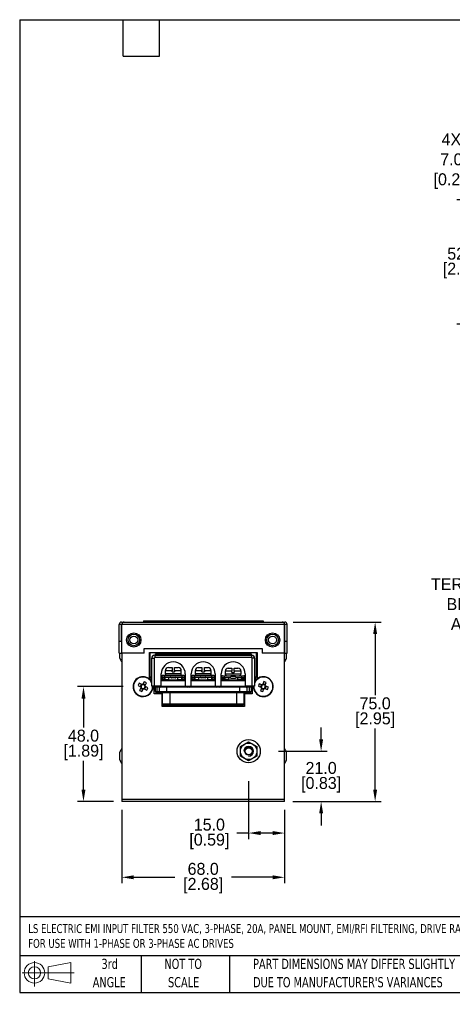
# Model space of a CAD drawing. Header units: millimetres. Extents: x 13 to 546, y 8 to 419.
# Tile 1 of 8: x 13 to 194, y 8 to 419. Entities that reach past the tile are written whole.
import ezdxf
from ezdxf import colors
from ezdxf.entities.mleader import LeaderData, LeaderLine
from ezdxf.math import Vec2, Vec3

# ---------------------------------------------------------------- set-up
doc = ezdxf.new("R2010")
doc.units = ezdxf.units.MM
doc.header["$LTSCALE"] = 2
doc.header["$PDSIZE"] = -1
doc.layers.add('DIMENSIONS', color=140, linetype='Continuous')
doc.layers.add('TEXT', color=140, linetype='Continuous')
doc.styles.add('SLDTEXTSTYLE0', font='TXT', dxfattribs={"width": 0.7})
doc.dimstyles.get("Standard").update_dxf_attribs({"dimtxt": 5, "dimasz": 5, "dimexe": 2.5, "dimexo": 3.5, "dimgap": 1, "dimtad": 0, "dimtih": 1, "dimtoh": 1, "dimdec": 1, "dimzin": 0, "dimdsep": 46, "dimtxsty": 'Standard', "dimcen": 0, "dimadec": 0, "dimazin": 0, "dimtfac": 1, "dimtdec": 1, "dimtofl": 0, "dimtmove": 0, "dimatfit": 3, "dimfxl": 0, "dimtolj": 1, "dimtzin": 0, "dimarcsym": 0})

# ---------------------------------------------------------------- blocks, each defined once
blk = doc.blocks.new('Block11')
at = {"color": 7, "linetype": 'Continuous', "lineweight": 18}
for p, q in [((5.18, 10.62), (5.18, 0)), ((10.96, 8.33), (20.35, 10.06)), ((10.96, 3.19), (10.96, 8.33)), ((20.35, 10.06), (20.35, 1.46)), ((0, 5.76), (21.75, 5.76)), ((10.96, 3.19), (20.35, 1.46))]:
    blk.add_line(p, q, dxfattribs=at)
for radius in [4.3, 2.57]:
    blk.add_circle((5.18, 5.76), radius, dxfattribs=at)
blk = doc.blocks.new('Block12')
at = {"color": 7, "linetype": 'Continuous'}
blk.add_blockref('Block11', (0, 0), dxfattribs=at)
blk = doc.blocks.new('*D48')
at = {"layer": 'DEFPOINTS', "color": 0}
for p in [(212.03, 347.32), (253.51, 347.32), (253.51, 340.32)]:
    blk.add_point(p, dxfattribs=at)
at = {"layer": 'DIMENSIONS', "color": 0, "lineweight": -2}
for p, q in [((207.03, 360), (212.03, 360)), ((212.03, 360), (212.03, 357.32)), ((212.03, 352.32), (212.03, 357.32)), ((250.01, 347.32), (209.53, 347.32)), ((250.01, 340.32), (209.53, 340.32)), ((212.03, 335.32), (212.03, 330.32))]:
    blk.add_line(p, q, dxfattribs=at)
at = {"layer": 'DIMENSIONS', "color": 0}
for points in [[(211.19, 352.32), (212.86, 352.32), (212.03, 347.32)], [(211.19, 335.32), (212.86, 335.32), (212.03, 340.32)]]:
    blk.add_solid(points, dxfattribs=at)
at = {"layer": 'DIMENSIONS', "color": 0, "insert": (193.11, 360), "char_height": 5, "attachment_point": 5}
blk.add_mtext('\\A1;4X\\P7.0\\P [0.28]', dxfattribs=at)
blk = doc.blocks.new('*D55')
at = {"layer": 'DEFPOINTS', "color": 0}
for p in [(249.11, 343.82), (197.9, 291.82), (248.25, 291.82)]:
    blk.add_point(p, dxfattribs=at)
at = {"layer": 'DIMENSIONS', "color": 0, "lineweight": -2}
for p, q in [((245.61, 343.82), (195.4, 343.82)), ((197.9, 338.82), (197.9, 324.82)), ((197.9, 296.82), (197.9, 310.82)), ((240.57, 291.82), (195.4, 291.82)), ((244.75, 291.82), (242.68, 291.82))]:
    blk.add_line(p, q, dxfattribs=at)
at = {"layer": 'DIMENSIONS', "color": 0}
for points in [[(197.07, 338.82), (198.74, 338.82), (197.9, 343.82)], [(197.07, 296.82), (198.74, 296.82), (197.9, 291.82)]]:
    blk.add_solid(points, dxfattribs=at)
at = {"layer": 'DIMENSIONS', "color": 0, "char_height": 5, "attachment_point": 5}
for s, insert in [('\\A1;52.0', (197.9, 321.32)), ('\\A1;[2.05]', (197.9, 314.32))]:
    blk.add_mtext(s, dxfattribs=dict(at, insert=insert))
blk = doc.blocks.new('*D56')
at = {"layer": 'DEFPOINTS', "color": 0}
for p in [(123.49, 167.44), (123.39, 92.44), (161.25, 92.44)]:
    blk.add_point(p, dxfattribs=at)
at = {"layer": 'DIMENSIONS', "color": 0, "lineweight": -2}
for p, q in [((126.99, 167.44), (163.75, 167.44)), ((161.25, 162.44), (161.25, 136.94)), ((161.25, 97.44), (161.25, 122.94)), ((126.89, 92.44), (163.75, 92.44))]:
    blk.add_line(p, q, dxfattribs=at)
at = {"layer": 'DIMENSIONS', "color": 0}
for points in [[(160.42, 162.44), (162.08, 162.44), (161.25, 167.44)], [(160.42, 97.44), (162.08, 97.44), (161.25, 92.44)]]:
    blk.add_solid(points, dxfattribs=at)
at = {"layer": 'DIMENSIONS', "color": 0, "char_height": 5, "attachment_point": 5}
for s, insert in [('\\A1;75.0', (161.25, 133.44)), ('\\A1;[2.95]', (161.25, 126.44))]:
    blk.add_mtext(s, dxfattribs=dict(at, insert=insert))
blk = doc.blocks.new('*D57')
at = {"layer": 'DEFPOINTS', "color": 0}
for p in [(117.39, 113.44), (123.39, 92.44), (138.68, 92.44)]:
    blk.add_point(p, dxfattribs=at)
at = {"layer": 'DIMENSIONS', "color": 0, "lineweight": -2}
for p, q in [((138.68, 118.44), (138.68, 123.44)), ((120.89, 113.44), (141.18, 113.44)), ((126.89, 92.44), (141.18, 92.44)), ((138.68, 87.44), (138.68, 82.44))]:
    blk.add_line(p, q, dxfattribs=at)
at = {"layer": 'DIMENSIONS', "color": 0}
for points in [[(137.84, 118.44), (139.51, 118.44), (138.68, 113.44)], [(137.84, 87.44), (139.51, 87.44), (138.68, 92.44)]]:
    blk.add_solid(points, dxfattribs=at)
at = {"layer": 'DIMENSIONS', "color": 0, "char_height": 5, "attachment_point": 5}
for s, insert in [('\\A1;21.0', (138.68, 106.44)), ('\\A1;[0.83]', (138.68, 99.44))]:
    blk.add_mtext(s, dxfattribs=dict(at, insert=insert))
blk = doc.blocks.new('*D58')
at = {"layer": 'DEFPOINTS', "color": 0}
for p in [(55.39, 92.44), (123.39, 92.44), (123.39, 60.78)]:
    blk.add_point(p, dxfattribs=at)
at = {"layer": 'DIMENSIONS', "color": 0, "lineweight": -2}
for p, q in [((55.39, 88.94), (55.39, 58.28)), ((123.39, 88.94), (123.39, 58.28)), ((60.39, 60.78), (77.55, 60.78)), ((118.39, 60.78), (101.22, 60.78))]:
    blk.add_line(p, q, dxfattribs=at)
at = {"layer": 'DIMENSIONS', "color": 0}
for points in [[(60.39, 61.62), (60.39, 59.95), (55.39, 60.78)], [(118.39, 61.62), (118.39, 59.95), (123.39, 60.78)]]:
    blk.add_solid(points, dxfattribs=at)
at = {"layer": 'DIMENSIONS', "color": 0, "char_height": 5, "attachment_point": 5}
for s, insert in [('\\A1;68.0', (89.39, 64.28)), ('\\A1;[2.68]', (89.39, 57.28))]:
    blk.add_mtext(s, dxfattribs=dict(at, insert=insert))
blk = doc.blocks.new('*D59')
at = {"layer": 'DEFPOINTS', "color": 0}
for p in [(108.39, 104.44), (123.39, 92.44), (108.39, 79.27)]:
    blk.add_point(p, dxfattribs=at)
at = {"layer": 'DIMENSIONS', "color": 0, "lineweight": -2}
for p, q in [((108.39, 100.94), (108.39, 76.77)), ((123.39, 88.94), (123.39, 76.77)), ((108.39, 79.27), (103.39, 79.27)), ((118.39, 79.27), (113.39, 79.27))]:
    blk.add_line(p, q, dxfattribs=at)
at = {"layer": 'DIMENSIONS', "color": 0}
for points in [[(113.39, 80.1), (113.39, 78.43), (108.39, 79.27)], [(118.39, 80.1), (118.39, 78.43), (123.39, 79.27)]]:
    blk.add_solid(points, dxfattribs=at)
at = {"layer": 'DIMENSIONS', "color": 0, "char_height": 5, "attachment_point": 5}
for s, insert in [('\\A1;15.0', (91.97, 82.77)), ('\\A1;[0.59]', (91.97, 75.77))]:
    blk.add_mtext(s, dxfattribs=dict(at, insert=insert))
blk = doc.blocks.new('*D60')
at = {"layer": 'DEFPOINTS', "color": 0}
for p in [(59.45, 140.44), (39.36, 92.44), (55.39, 92.44)]:
    blk.add_point(p, dxfattribs=at)
at = {"layer": 'DIMENSIONS', "color": 0, "lineweight": -2}
for p, q in [((55.95, 140.44), (36.86, 140.44)), ((39.36, 135.44), (39.36, 123.44)), ((39.36, 97.44), (39.36, 109.44)), ((51.89, 92.44), (36.86, 92.44))]:
    blk.add_line(p, q, dxfattribs=at)
at = {"layer": 'DIMENSIONS', "color": 0}
for points in [[(38.53, 135.44), (40.19, 135.44), (39.36, 140.44)], [(38.53, 97.44), (40.19, 97.44), (39.36, 92.44)]]:
    blk.add_solid(points, dxfattribs=at)
at = {"layer": 'DIMENSIONS', "color": 0, "char_height": 5, "attachment_point": 5}
for s, insert in [('\\A1;48.0', (39.36, 119.94)), ('\\A1;[1.89]', (39.36, 112.94))]:
    blk.add_mtext(s, dxfattribs=dict(at, insert=insert))

msp = doc.modelspace()

# ---------------------------------------------------------------- linework, layer by layer
for p, q in [((55.39, 166.44), (54.29, 166.44)), ((54.29, 159.44), (54.29, 166.44)), ((55.29, 167.44), (56.39, 167.44)), ((55.29, 159.44), (55.29, 166.44)), ((55.39, 154.44), (55.39, 166.44)), ((123.39, 166.44), (55.39, 166.44)), ((56.39, 167.44), (122.39, 167.44)), ((64.39, 167.94), (64.39, 167.44)), ((64.39, 167.94), (67.39, 167.94)), ((67.39, 167.94), (67.39, 167.44)), ((67.39, 167.94), (111.39, 167.94)), ((111.39, 167.94), (111.39, 167.44)), ((111.39, 167.94), (114.39, 167.94)), ((114.39, 167.94), (114.39, 167.44)), ((122.39, 167.44), (123.49, 167.44)), ((123.39, 154.44), (123.39, 166.44)), ((124.49, 166.44), (123.39, 166.44)), ((123.49, 159.44), (123.49, 166.44)), ((124.49, 159.44), (124.49, 166.44)), ((54.29, 159.44), (55.29, 159.44)), ((54.29, 154.44), (54.29, 159.44)), ((55.29, 159.44), (55.29, 154.44)), ((64.79, 156.44), (113.99, 156.44)), ((64.79, 154.44), (64.79, 156.44)), ((113.99, 156.44), (113.99, 154.44)), ((123.49, 159.44), (124.49, 159.44)), ((123.49, 154.44), (123.49, 159.44)), ((124.49, 154.44), (124.49, 159.44)), ((54.29, 154.44), (55.29, 154.44)), ((54.59, 152.34), (54.59, 154.44)), ((55.39, 154.44), (55.39, 92.44)), ((64.79, 154.44), (55.39, 154.44)), ((66.89, 154.69), (111.89, 154.69)), ((66.89, 143.64), (66.89, 154.69)), ((67.19, 144.69), (67.19, 154.69)), ((67.89, 140.59), (67.89, 152.29)), ((67.89, 152.29), (68.89, 152.29)), ((68.89, 152.29), (68.89, 140.59)), ((69.19, 153.59), (69.19, 152.59)), ((69.19, 153.59), (109.59, 153.59)), ((109.59, 152.59), (69.19, 152.59)), ((69.39, 154.19), (71.39, 154.19)), ((69.39, 153.81), (69.39, 154.19)), ((69.39, 153.59), (69.39, 153.81)), ((70.39, 154.69), (70.39, 154.19)), ((71.39, 154.19), (107.39, 154.19)), ((71.39, 153.59), (71.39, 154.19)), ((71.89, 153.69), (71.89, 153.59)), ((106.89, 153.69), (71.89, 153.69)), ((106.89, 153.59), (106.89, 153.69)), ((107.39, 154.19), (109.39, 154.19)), ((107.39, 154.19), (107.39, 153.59)), ((108.39, 154.19), (108.39, 154.69)), ((109.39, 154.19), (109.39, 153.81)), ((109.39, 153.81), (109.39, 153.59)), ((109.59, 153.59), (109.59, 152.59)), ((109.89, 140.59), (109.89, 152.29)), ((110.89, 152.29), (109.89, 152.29)), ((110.89, 152.29), (110.89, 140.59)), ((111.59, 154.69), (111.59, 144.69)), ((111.89, 154.69), (111.89, 143.64)), ((123.39, 154.44), (113.99, 154.44)), ((123.39, 92.44), (123.39, 154.44)), ((123.49, 154.44), (124.49, 154.44)), ((124.19, 152.34), (124.19, 154.44)), ((74.85, 148.39), (76.39, 148.39)), ((77.39, 148.39), (78.93, 148.39)), ((87.35, 148.39), (88.89, 148.39)), ((89.89, 148.39), (91.43, 148.39)), ((99.85, 148.19), (101.39, 148.19)), ((102.39, 148.19), (103.93, 148.19)), ((71.89, 140.59), (71.89, 145.79)), ((71.94, 144.99), (71.89, 144.99)), ((72.21, 144.89), (72.11, 144.89)), ((72.14, 142.99), (72.14, 144.79)), ((72.14, 144.19), (72.19, 144.19)), ((72.19, 144.19), (72.19, 142.99)), ((73.21, 144.99), (72.21, 144.99)), ((72.21, 144.29), (72.21, 144.99)), ((73.21, 144.29), (72.21, 144.29)), ((72.21, 144.09), (72.21, 144.29)), ((73.01, 144.09), (72.21, 144.09)), ((72.41, 145.19), (73.21, 145.19)), ((73.01, 144.29), (73.01, 144.09)), ((73.21, 145.19), (73.21, 144.99)), ((73.21, 145.19), (75.89, 145.19)), ((75.79, 144.99), (73.21, 144.99)), ((73.21, 144.99), (73.21, 144.29)), ((75.89, 144.29), (73.21, 144.29)), ((73.39, 144.17), (73.39, 143.39)), ((76.39, 147.09), (73.55, 147.09)), ((73.55, 145.99), (76.89, 145.99)), ((75.89, 145.19), (75.79, 144.99)), ((75.99, 145.09), (75.79, 144.99)), ((75.79, 144.99), (77.99, 144.99)), ((75.89, 145.19), (77.89, 145.19)), ((75.99, 145.09), (75.99, 144.99)), ((77.79, 145.09), (75.99, 145.09)), ((77.69, 144.09), (76.09, 144.09)), ((76.39, 146.59), (76.39, 147.09)), ((76.39, 146.59), (77.39, 146.59)), ((76.89, 145.99), (80.23, 145.99)), ((77.39, 147.09), (77.39, 146.59)), ((80.23, 147.09), (77.39, 147.09)), ((77.79, 145.09), (77.99, 144.99)), ((77.79, 144.99), (77.79, 145.09)), ((77.89, 145.19), (80.56, 145.19)), ((77.89, 145.19), (77.99, 144.99)), ((80.56, 144.29), (77.89, 144.29)), ((80.56, 144.99), (77.99, 144.99)), ((80.39, 144.17), (80.39, 143.39)), ((80.56, 145.19), (80.56, 144.99)), ((80.56, 145.19), (81.36, 145.19)), ((80.56, 144.29), (80.56, 144.99)), ((81.56, 144.99), (80.56, 144.99)), ((81.56, 144.29), (80.56, 144.29)), ((80.76, 144.09), (80.76, 144.29)), ((81.56, 144.09), (80.76, 144.09)), ((81.56, 144.99), (81.56, 144.29)), ((81.66, 144.89), (81.56, 144.89)), ((81.56, 144.29), (81.56, 144.09)), ((81.59, 144.19), (81.64, 144.19)), ((81.59, 144.19), (81.59, 142.99)), ((81.64, 144.79), (81.64, 142.99)), ((81.89, 144.99), (81.84, 144.99)), ((81.89, 145.79), (81.89, 140.59)), ((84.39, 140.59), (84.39, 145.79)), ((84.44, 144.99), (84.39, 144.99)), ((84.71, 144.89), (84.61, 144.89)), ((84.64, 142.99), (84.64, 144.79)), ((84.64, 144.19), (84.69, 144.19)), ((84.69, 144.19), (84.69, 142.99)), ((85.71, 144.99), (84.71, 144.99)), ((84.71, 144.29), (84.71, 144.99)), ((85.71, 144.29), (84.71, 144.29)), ((84.71, 144.09), (84.71, 144.29)), ((85.51, 144.09), (84.71, 144.09)), ((84.91, 145.19), (85.71, 145.19)), ((85.51, 144.29), (85.51, 144.09)), ((85.71, 145.19), (88.39, 145.19)), ((85.71, 145.19), (85.71, 144.99)), ((88.29, 144.99), (85.71, 144.99)), ((85.71, 144.99), (85.71, 144.29)), ((88.39, 144.29), (85.71, 144.29)), ((85.89, 144.17), (85.89, 143.39)), ((88.89, 147.09), (86.05, 147.09)), ((86.05, 145.99), (89.39, 145.99)), ((88.39, 145.19), (88.29, 144.99)), ((88.49, 145.09), (88.29, 144.99)), ((88.29, 144.99), (90.49, 144.99)), ((88.39, 145.19), (90.39, 145.19)), ((88.49, 145.09), (88.49, 144.99)), ((90.29, 145.09), (88.49, 145.09)), ((90.19, 144.09), (88.59, 144.09)), ((88.89, 146.59), (88.89, 147.09)), ((88.89, 146.59), (89.89, 146.59)), ((89.39, 145.99), (92.73, 145.99)), ((89.89, 147.09), (89.89, 146.59)), ((92.73, 147.09), (89.89, 147.09)), ((90.29, 145.09), (90.49, 144.99)), ((90.29, 144.99), (90.29, 145.09)), ((90.39, 145.19), (93.06, 145.19)), ((90.39, 145.19), (90.49, 144.99)), ((93.06, 144.29), (90.39, 144.29)), ((93.06, 144.99), (90.49, 144.99)), ((92.89, 144.17), (92.89, 143.39)), ((93.06, 145.19), (93.06, 144.99)), ((93.06, 145.19), (93.86, 145.19)), ((93.06, 144.29), (93.06, 144.99)), ((94.06, 144.99), (93.06, 144.99)), ((94.06, 144.29), (93.06, 144.29)), ((93.26, 144.09), (93.26, 144.29)), ((94.06, 144.09), (93.26, 144.09)), ((94.06, 144.99), (94.06, 144.29)), ((94.16, 144.89), (94.06, 144.89)), ((94.06, 144.29), (94.06, 144.09)), ((94.09, 144.19), (94.14, 144.19)), ((94.09, 144.19), (94.09, 142.99)), ((94.14, 144.79), (94.14, 142.99)), ((94.39, 144.99), (94.34, 144.99)), ((94.39, 145.79), (94.39, 140.59)), ((96.89, 140.59), (96.89, 145.79)), ((96.94, 144.99), (96.89, 144.99)), ((97.24, 144.89), (97.11, 144.89)), ((97.14, 142.99), (97.14, 144.79)), ((97.14, 144.19), (97.19, 144.19)), ((97.19, 144.19), (97.19, 142.99)), ((98.21, 144.79), (97.21, 144.79)), ((97.21, 144.09), (97.21, 144.79)), ((98.21, 144.09), (97.21, 144.09)), ((97.21, 143.89), (97.21, 144.09)), ((97.41, 144.99), (98.21, 144.99)), ((98.01, 144.09), (98.01, 143.89)), ((98.21, 144.99), (100.89, 144.99)), ((98.21, 144.99), (98.21, 144.79)), ((100.79, 144.79), (98.21, 144.79)), ((98.21, 144.79), (98.21, 144.09)), ((100.89, 144.09), (98.21, 144.09)), ((101.39, 146.89), (98.55, 146.89)), ((98.55, 145.79), (101.89, 145.79)), ((100.89, 144.99), (100.79, 144.79)), ((100.99, 144.89), (100.79, 144.79)), ((100.79, 144.79), (102.99, 144.79)), ((100.89, 144.99), (102.89, 144.99)), ((100.99, 144.89), (100.99, 144.79)), ((102.79, 144.89), (100.99, 144.89)), ((101.39, 146.39), (101.39, 146.89)), ((101.39, 146.39), (102.39, 146.39)), ((101.89, 145.79), (105.23, 145.79)), ((102.39, 146.89), (102.39, 146.39)), ((105.23, 146.89), (102.39, 146.89)), ((102.79, 144.89), (102.99, 144.79)), ((102.79, 144.79), (102.79, 144.89)), ((102.89, 144.99), (102.99, 144.79)), ((102.89, 144.99), (105.56, 144.99)), ((105.56, 144.09), (102.89, 144.09)), ((105.56, 144.79), (102.99, 144.79)), ((105.56, 144.99), (105.56, 144.79)), ((105.56, 144.99), (106.36, 144.99)), ((105.56, 144.09), (105.56, 144.79)), ((106.56, 144.79), (105.56, 144.79)), ((106.56, 144.09), (105.56, 144.09)), ((105.76, 143.89), (105.76, 144.09)), ((106.66, 144.89), (106.53, 144.89)), ((106.56, 144.79), (106.56, 144.09)), ((106.56, 144.09), (106.56, 143.89)), ((106.59, 144.19), (106.64, 144.19)), ((106.59, 144.19), (106.59, 142.99)), ((106.64, 144.79), (106.64, 142.99)), ((106.89, 144.99), (106.84, 144.99)), ((106.89, 145.79), (106.89, 140.59)), ((62.19, 140.94), (63.24, 140.38)), ((63.72, 141.3), (62.67, 141.85)), ((63.38, 139.93), (62.83, 138.87)), ((63.51, 141.4), (63.03, 140.49)), ((64.73, 142.49), (64.18, 141.44)), ((65.2, 141.17), (64.29, 141.64)), ((64.96, 139.48), (65.44, 140.39)), ((65.09, 140.96), (65.64, 142.01)), ((66.28, 139.95), (65.23, 140.5)), ((67.89, 143.39), (67.15, 143.39)), ((68.89, 140.59), (67.89, 140.59)), ((68.89, 137.39), (68.89, 140.59)), ((71.89, 140.59), (68.89, 140.59)), ((69.39, 138.39), (69.39, 140.59)), ((69.89, 140.59), (69.89, 140.19)), ((71.39, 140.19), (69.89, 140.19)), ((69.99, 140.19), (69.99, 138.37)), ((71.09, 138.39), (71.09, 140.19)), ((71.39, 140.59), (71.39, 140.19)), ((82.64, 140.19), (71.39, 140.19)), ((71.89, 142.99), (72.14, 142.99)), ((71.89, 140.69), (81.89, 140.69)), ((72.14, 142.99), (81.64, 142.99)), ((73.39, 143.39), (72.19, 143.39)), ((72.19, 143.19), (74.09, 143.19)), ((73.39, 143.39), (74.95, 143.39)), ((79.69, 143.19), (74.09, 143.19)), ((74.09, 143.19), (74.09, 142.99)), ((74.09, 140.19), (74.09, 138.39)), ((78.82, 143.39), (80.39, 143.39)), ((79.69, 143.19), (81.59, 143.19)), ((79.69, 142.99), (79.69, 143.19)), ((81.59, 143.39), (80.39, 143.39)), ((81.64, 142.99), (81.89, 142.99)), ((81.89, 140.59), (84.39, 140.59)), ((82.64, 140.59), (82.64, 140.19)), ((83.64, 140.19), (82.64, 140.19)), ((83.64, 140.59), (83.64, 140.19)), ((95.14, 140.19), (83.64, 140.19)), ((84.39, 142.99), (84.64, 142.99)), ((84.39, 140.69), (94.39, 140.69)), ((84.64, 142.99), (94.14, 142.99)), ((85.89, 143.39), (84.69, 143.39)), ((84.69, 143.19), (86.59, 143.19)), ((85.89, 143.39), (87.45, 143.39)), ((92.19, 143.19), (86.59, 143.19)), ((86.59, 143.19), (86.59, 142.99)), ((91.32, 143.39), (92.89, 143.39)), ((92.19, 143.19), (94.09, 143.19)), ((92.19, 142.99), (92.19, 143.19)), ((94.09, 143.39), (92.89, 143.39)), ((94.14, 142.99), (94.39, 142.99)), ((94.39, 140.59), (96.89, 140.59)), ((95.14, 140.19), (95.14, 140.59)), ((96.14, 140.19), (95.14, 140.19)), ((96.14, 140.19), (96.14, 140.59)), ((107.39, 140.19), (96.14, 140.19)), ((96.89, 142.99), (97.14, 142.99)), ((96.89, 140.69), (106.89, 140.69)), ((97.14, 142.99), (106.64, 142.99)), ((98.39, 143.39), (97.19, 143.39)), ((97.19, 143.19), (99.09, 143.19)), ((98.01, 143.89), (97.21, 143.89)), ((98.39, 143.97), (98.39, 143.39)), ((98.39, 143.39), (99.95, 143.39)), ((104.69, 143.19), (99.09, 143.19)), ((99.09, 143.19), (99.09, 142.99)), ((102.69, 143.89), (101.09, 143.89)), ((103.82, 143.39), (105.39, 143.39)), ((104.69, 143.19), (106.59, 143.19)), ((104.69, 142.99), (104.69, 143.19)), ((104.69, 138.39), (104.69, 140.19)), ((105.39, 143.97), (105.39, 143.39)), ((106.59, 143.39), (105.39, 143.39)), ((106.56, 143.89), (105.76, 143.89)), ((106.64, 142.99), (106.89, 142.99)), ((109.89, 140.59), (106.89, 140.59)), ((107.39, 140.19), (107.39, 140.59)), ((108.89, 140.19), (107.39, 140.19)), ((107.69, 140.19), (107.69, 138.39)), ((108.79, 138.37), (108.79, 140.19)), ((108.89, 140.19), (108.89, 140.59)), ((109.39, 140.59), (109.39, 138.39)), ((109.89, 140.59), (109.89, 137.39)), ((110.89, 140.59), (109.89, 140.59)), ((111.62, 143.39), (110.89, 143.39)), ((112.44, 140.7), (113.55, 140.27)), ((113.93, 141.23), (112.82, 141.66)), ((113.71, 141.32), (113.33, 140.36)), ((114.79, 142.53), (114.36, 141.42)), ((115.41, 141.27), (114.45, 141.64)), ((115.32, 141.05), (115.75, 142.16)), ((115.36, 139.57), (115.74, 140.53)), ((116.63, 140.18), (115.52, 140.61)), ((63.27, 139.72), (64.18, 139.24)), ((63.74, 138.39), (64.29, 139.45)), ((64.75, 139.59), (65.8, 139.03)), ((72.19, 137.39), (68.89, 137.39)), ((69.99, 137.89), (69.89, 137.89)), ((69.99, 138.37), (71.09, 138.37)), ((69.99, 137.89), (69.99, 138.37)), ((71.59, 137.89), (69.99, 137.89)), ((71.09, 138.39), (74.09, 138.39)), ((74.09, 137.89), (71.59, 137.89)), ((72.19, 132.19), (72.19, 137.39)), ((72.39, 133.19), (72.39, 137.89)), ((74.09, 137.89), (74.09, 138.39)), ((74.09, 138.39), (104.69, 138.39)), ((104.69, 137.89), (74.09, 137.89)), ((75.39, 137.89), (75.39, 133.19)), ((103.39, 133.19), (103.39, 137.89)), ((104.69, 137.89), (104.69, 138.39)), ((104.69, 138.39), (107.69, 138.39)), ((107.19, 137.89), (104.69, 137.89)), ((106.39, 137.89), (106.39, 133.19)), ((106.59, 137.39), (106.59, 132.19)), ((109.89, 137.39), (106.59, 137.39)), ((108.79, 137.89), (107.19, 137.89)), ((107.68, 138.37), (108.79, 138.37)), ((108.79, 137.89), (108.79, 138.37)), ((108.89, 137.89), (108.79, 137.89)), ((113.75, 139.83), (113.32, 138.72)), ((113.66, 139.61), (114.62, 139.24)), ((114.28, 138.35), (114.71, 139.46)), ((115.14, 139.65), (116.25, 139.22)), ((106.59, 132.19), (72.19, 132.19)), ((72.39, 133.19), (75.39, 133.19)), ((75.39, 132.69), (72.89, 132.69)), ((75.39, 133.19), (75.39, 132.69)), ((75.39, 133.19), (103.39, 133.19)), ((103.39, 132.69), (75.39, 132.69)), ((103.39, 133.19), (103.39, 132.69)), ((103.39, 133.19), (106.39, 133.19)), ((105.89, 132.69), (103.39, 132.69)), ((104.94, 115.43), (108.39, 117.43)), ((104.94, 111.45), (104.94, 115.43)), ((108.39, 117.43), (111.84, 115.43)), ((111.84, 115.43), (111.84, 111.45)), ((54.59, 109.84), (54.59, 113.04)), ((108.39, 109.46), (104.94, 111.45)), ((111.84, 111.45), (108.39, 109.46)), ((124.19, 109.84), (124.19, 113.04)), ((55.39, 93.44), (123.39, 93.44)), ((123.39, 92.44), (55.39, 92.44))]:
    msp.add_line(p, q)
for centre, radius in [((60.39, 159.94), 3), ((60.39, 159.94), 2.42), ((60.39, 159.94), 1.65), ((118.39, 159.94), 3), ((118.39, 159.94), 2.42), ((118.39, 159.94), 1.65), ((108.39, 113.44), 4.85), ((108.39, 113.44), 3.45), ((108.39, 113.44), 1.65), ((108.39, 113.44), 1.45)]:
    msp.add_circle(centre, radius)
for centre, radius, start, end in [((55.29, 166.44), 1, 90, 180), ((56.39, 166.44), 1, 90, 180), ((122.39, 166.44), 1, 0, 90), ((123.49, 166.44), 1, 0, 90), ((59.59, 153.94), 5.25, 197.7395, 216.8597), ((69.19, 152.29), 1.3, 90, 180), ((69.19, 152.29), 0.3, 90, 180), ((71.39, 153.69), 0.5, 0, 90), ((107.39, 153.69), 0.5, 90, 180), ((109.59, 152.29), 1.3, 0, 90), ((109.59, 152.29), 0.3, 0, 90), ((119.18, 153.94), 5.25, 323.1403, 342.2605), ((76.89, 145.79), 5, 0, 180), ((74.85, 147.09), 1.3, 90, 180), ((78.93, 147.09), 1.3, 0, 90), ((89.39, 145.79), 5, 0, 180), ((87.35, 147.09), 1.3, 90, 180), ((91.43, 147.09), 1.3, 0, 90), ((101.89, 145.79), 5, 0, 180), ((99.85, 146.89), 1.3, 90, 180), ((103.93, 146.89), 1.3, 0, 90), ((64.24, 140.44), 4.15, 28.4157, 242.2342), ((64.24, 140.44), 4, 24.2152, 242.2342), ((68.19, 144.69), 1, 180, 252.5424), ((71.94, 144.79), 0.2, 0, 90), ((72.41, 144.99), 0.2, 90, 180), ((73.01, 145.09), 1, 270, 306.8699), ((74.35, 145.99), 0.8, 180, 270), ((75.89, 145.09), 0.1, 0, 90), ((76.09, 144.29), 0.2, 180, 270), ((77.69, 144.29), 0.2, 270, 360), ((77.89, 145.09), 0.1, 90, 180), ((79.43, 145.99), 0.8, 270, 0), ((80.76, 145.09), 1, 233.1301, 270), ((81.36, 144.99), 0.2, 0, 90), ((81.84, 144.79), 0.2, 90, 180), ((84.44, 144.79), 0.2, 0, 90), ((84.91, 144.99), 0.2, 90, 180), ((85.51, 145.09), 1, 270, 306.8699), ((86.85, 145.99), 0.8, 180, 270), ((88.39, 145.09), 0.1, 0, 90), ((88.59, 144.29), 0.2, 180, 270), ((90.19, 144.29), 0.2, 270, 360), ((90.39, 145.09), 0.1, 90, 180), ((91.93, 145.99), 0.8, 270, 360), ((93.26, 145.09), 1, 233.1301, 270), ((93.86, 144.99), 0.2, 0, 90), ((94.34, 144.79), 0.2, 90, 180), ((96.94, 144.79), 0.2, 0, 90), ((97.41, 144.79), 0.2, 90, 180), ((98.01, 144.89), 1, 270, 306.8699), ((99.35, 145.79), 0.8, 180, 270), ((100.89, 144.89), 0.1, 0, 90), ((101.09, 144.09), 0.2, 180, 270), ((102.69, 144.09), 0.2, 270, 360), ((102.89, 144.89), 0.1, 90, 180), ((104.43, 145.79), 0.8, 270, 360), ((105.76, 144.89), 1, 233.1301, 270), ((106.36, 144.79), 0.2, 0, 90), ((106.84, 144.79), 0.2, 90, 180), ((114.54, 140.44), 4.15, 177.9286, 151.5843), ((114.54, 140.44), 4, 177.8521, 155.7848), ((110.59, 144.69), 1, 287.4576, 360), ((82.34, 130.91), 22.51, 150.9231, 153.5453), ((64.24, 140.44), 4.15, 242.2342, 2.0714), ((64.24, 140.44), 4, 242.2342, 2.1479), ((64.24, 140.44), 0.997, 183.3491, 211.1193), ((64.24, 140.44), 0.851, 114.9931, 189.4753), ((64.24, 140.44), 0.851, 189.4753, 204.9931), ((64.24, 140.44), 0.851, 204.9931, 279.4753), ((64.24, 140.44), 0.997, 93.3491, 121.1193), ((64.24, 140.44), 0.851, 99.4753, 114.9931), ((64.24, 140.44), 0.851, 24.9931, 99.4753), ((64.24, 140.44), 0.851, 294.9931, 9.4753), ((54.7, 122.34), 22.51, 60.9231, 63.5453), ((64.24, 140.44), 0.851, 9.4753, 24.9931), ((64.24, 140.44), 0.997, 3.3491, 31.1193), ((46.13, 149.97), 22.51, 330.9231, 333.5453), ((69.89, 140.69), 0.5, 191.537, 270), ((71.39, 140.69), 0.5, 270, 348.463), ((82.64, 140.69), 0.5, 191.537, 270), ((83.64, 140.69), 0.5, 270, 348.463), ((95.14, 140.69), 0.5, 191.537, 270), ((96.14, 140.69), 0.5, 270, 348.463), ((107.39, 140.69), 0.5, 191.537, 270), ((108.89, 140.69), 0.5, 270, 348.463), ((133.61, 133.05), 22.51, 157.4988, 160.1211), ((114.54, 140.44), 0.997, 189.9249, 217.695), ((114.54, 140.44), 0.851, 121.5688, 196.051), ((114.54, 140.44), 0.851, 196.051, 211.5688), ((114.54, 140.44), 0.851, 211.5688, 286.051), ((114.54, 140.44), 0.997, 99.9249, 127.695), ((114.54, 140.44), 0.851, 106.051, 121.5688), ((114.54, 140.44), 0.851, 31.5688, 106.051), ((107.14, 121.37), 22.51, 67.4988, 70.1211), ((114.54, 140.44), 0.851, 301.5688, 16.051), ((114.54, 140.44), 0.851, 16.051, 31.5688), ((114.54, 140.44), 0.997, 9.9249, 37.695), ((95.46, 147.84), 22.51, 337.4988, 340.1211), ((73.77, 158.55), 22.51, 240.9231, 243.5453), ((64.24, 140.44), 0.997, 273.3491, 301.1193), ((64.24, 140.44), 0.851, 279.4753, 294.9931), ((69.89, 138.39), 0.5, 180, 270), ((71.59, 138.39), 0.5, 180, 270), ((107.19, 138.39), 0.5, 270, 360), ((108.89, 138.39), 0.5, 270, 360), ((121.93, 159.52), 22.51, 247.4988, 250.1211), ((114.54, 140.44), 0.997, 279.9249, 307.695), ((114.54, 140.44), 0.851, 286.051, 301.5688), ((72.89, 133.19), 0.5, 180, 270), ((105.89, 133.19), 0.5, 270, 0), ((108.39, 113.44), 2, 270, 180), ((59.59, 111.44), 5.25, 143.1403, 162.2605), ((119.18, 111.44), 5.25, 17.7395, 36.8597), ((59.59, 111.44), 5.25, 197.7395, 216.8597), ((119.18, 111.44), 5.25, 323.1403, 342.2605)]:
    msp.add_arc(centre, radius, start, end)
for centre, start_param, end_param in [((69.99, 138.39), 3.141593, 4.712389), ((108.79, 138.39), 4.712389, 6.283185)]:
    msp.add_ellipse(centre, major_axis=(0.6, 0), ratio=0.043613, start_param=start_param, end_param=end_param)
for points in [[(69.39, 153.81), (69.44, 153.59)], [(73.55, 147.09), (73.55, 145.99)], [(74.95, 144.29), (74.95, 143.19)], [(78.82, 143.19), (78.82, 144.29)], [(80.23, 145.99), (80.23, 147.09)], [(86.05, 147.09), (86.05, 145.99)], [(87.45, 144.29), (87.45, 143.19)], [(91.32, 143.19), (91.32, 144.29)], [(92.73, 145.99), (92.73, 147.09)], [(98.55, 146.89), (98.55, 145.79)], [(99.95, 144.09), (99.95, 143.19)], [(103.82, 143.19), (103.82, 144.09)], [(105.23, 145.79), (105.23, 146.89)], [(72.74, 143.39), (72.74, 143.19)], [(81.04, 143.19), (81.04, 143.39)], [(85.24, 143.39), (85.24, 143.19)], [(93.54, 143.19), (93.54, 143.39)], [(97.74, 143.39), (97.74, 143.19)], [(106.04, 143.19), (106.04, 143.39)]]:
    msp.add_open_spline(points, degree=1)
for points, knots in [([(109.33, 153.59), (109.35, 153.64), (109.38, 153.72), (109.38, 153.78), (109.39, 153.81)], [0, 0, 0, 0, 0.555227, 1, 1, 1, 1]), ([(76.39, 148.39), (76.39, 148.39), (76.39, 148.39), (76.39, 148.37), (76.39, 148.34), (76.39, 148.3), (76.39, 148.25), (76.39, 148.19), (76.39, 148.13), (76.39, 148.05), (76.39, 147.98), (76.39, 147.89), (76.39, 147.8), (76.39, 147.71), (76.39, 147.61), (76.39, 147.51), (76.39, 147.4), (76.39, 147.26), (76.39, 147.16), (76.39, 147.09)], [0, 0, 0, 0, 0.061902, 0.124349, 0.188572, 0.253428, 0.307872, 0.362712, 0.418813, 0.475356, 0.528296, 0.581613, 0.636125, 0.691053, 0.743206, 0.795726, 0.849407, 0.903489, 1, 1, 1, 1]), ([(77.39, 147.09), (77.39, 147.24), (77.39, 147.53), (77.39, 147.91), (77.39, 148.21), (77.39, 148.37), (77.39, 148.39), (77.39, 148.39)], [0, 0, 0, 0, 0.210537, 0.421048, 0.632319, 0.845831, 1, 1, 1, 1]), ([(88.89, 148.39), (88.89, 148.39), (88.89, 148.39), (88.89, 148.37), (88.89, 148.34), (88.89, 148.3), (88.89, 148.25), (88.89, 148.19), (88.89, 148.13), (88.89, 148.05), (88.89, 147.98), (88.89, 147.89), (88.89, 147.8), (88.89, 147.71), (88.89, 147.61), (88.89, 147.51), (88.89, 147.4), (88.89, 147.26), (88.89, 147.16), (88.89, 147.09)], [0, 0, 0, 0, 0.061902, 0.124349, 0.188572, 0.253428, 0.307872, 0.362712, 0.418813, 0.475356, 0.528296, 0.581613, 0.636125, 0.691053, 0.743206, 0.795726, 0.849407, 0.903489, 1, 1, 1, 1]), ([(89.89, 147.09), (89.89, 147.24), (89.89, 147.53), (89.89, 147.91), (89.89, 148.21), (89.89, 148.37), (89.89, 148.39), (89.89, 148.39)], [0, 0, 0, 0, 0.210537, 0.421048, 0.632319, 0.845831, 1, 1, 1, 1]), ([(101.39, 148.19), (101.39, 148.19), (101.39, 148.19), (101.39, 148.17), (101.39, 148.14), (101.39, 148.1), (101.39, 148.05), (101.39, 147.99), (101.39, 147.93), (101.39, 147.85), (101.39, 147.78), (101.39, 147.69), (101.39, 147.6), (101.39, 147.51), (101.39, 147.41), (101.39, 147.31), (101.39, 147.2), (101.39, 147.06), (101.39, 146.96), (101.39, 146.89)], [0, 0, 0, 0, 0.061902, 0.124349, 0.188572, 0.253428, 0.307872, 0.362712, 0.418813, 0.475356, 0.528296, 0.581613, 0.636125, 0.691053, 0.743206, 0.795726, 0.849407, 0.903489, 1, 1, 1, 1]), ([(102.39, 146.89), (102.39, 147.04), (102.39, 147.33), (102.39, 147.71), (102.39, 148.01), (102.39, 148.17), (102.39, 148.19), (102.39, 148.19)], [0, 0, 0, 0, 0.210537, 0.421048, 0.632319, 0.845831, 1, 1, 1, 1]), ([(63.24, 140.38), (63.25, 140.38), (63.3, 140.35), (63.35, 140.33), (63.4, 140.3), (63.4, 140.3)], [0, 0, 0, 0, 0.118668, 0.994879, 1, 1, 1, 1]), ([(63.46, 140.08), (63.46, 140.08), (63.44, 140.03), (63.41, 139.98), (63.39, 139.93), (63.38, 139.93)], [0, 0, 0, 0, 0.005121, 0.881332, 1, 1, 1, 1]), ([(63.88, 141.21), (63.88, 141.21), (63.83, 141.24), (63.78, 141.27), (63.73, 141.29), (63.72, 141.3)], [0, 0, 0, 0, 0.005121, 0.881332, 1, 1, 1, 1]), ([(64.18, 141.44), (64.17, 141.43), (64.15, 141.38), (64.12, 141.33), (64.1, 141.28), (64.1, 141.28)], [0, 0, 0, 0, 0.118668, 0.994879, 1, 1, 1, 1]), ([(65.01, 140.8), (65.01, 140.8), (65.03, 140.85), (65.06, 140.9), (65.09, 140.95), (65.09, 140.96)], [0, 0, 0, 0, 0.005121, 0.881332, 1, 1, 1, 1]), ([(65.23, 140.5), (65.22, 140.5), (65.17, 140.53), (65.12, 140.56), (65.08, 140.58), (65.07, 140.58)], [0, 0, 0, 0, 0.118668, 0.994879, 1, 1, 1, 1]), ([(113.55, 140.27), (113.56, 140.27), (113.61, 140.25), (113.67, 140.23), (113.72, 140.21), (113.72, 140.21)], [0, 0, 0, 0, 0.118668, 0.994879, 1, 1, 1, 1]), ([(113.81, 140), (113.81, 140), (113.79, 139.95), (113.77, 139.89), (113.75, 139.84), (113.75, 139.83)], [0, 0, 0, 0, 0.005121, 0.881332, 1, 1, 1, 1]), ([(114.09, 141.17), (114.09, 141.17), (114.04, 141.19), (113.99, 141.21), (113.93, 141.23), (113.93, 141.23)], [0, 0, 0, 0, 0.005121, 0.881332, 1, 1, 1, 1]), ([(114.36, 141.42), (114.36, 141.42), (114.34, 141.36), (114.32, 141.31), (114.3, 141.26), (114.3, 141.26)], [0, 0, 0, 0, 0.118668, 0.994879, 1, 1, 1, 1]), ([(115.26, 140.89), (115.26, 140.89), (115.28, 140.94), (115.3, 140.99), (115.32, 141.05), (115.32, 141.05)], [0, 0, 0, 0, 0.005121, 0.881332, 1, 1, 1, 1]), ([(115.52, 140.61), (115.51, 140.62), (115.46, 140.64), (115.4, 140.66), (115.35, 140.68), (115.35, 140.68)], [0, 0, 0, 0, 0.118668, 0.994879, 1, 1, 1, 1]), ([(64.29, 139.45), (64.3, 139.45), (64.32, 139.5), (64.35, 139.56), (64.38, 139.6), (64.38, 139.6)], [0, 0, 0, 0, 0.118668, 0.994879, 1, 1, 1, 1]), ([(64.6, 139.67), (64.6, 139.67), (64.64, 139.65), (64.69, 139.62), (64.74, 139.59), (64.75, 139.59)], [0, 0, 0, 0, 0.005121, 0.881332, 1, 1, 1, 1]), ([(114.71, 139.46), (114.71, 139.47), (114.73, 139.52), (114.75, 139.57), (114.77, 139.62), (114.77, 139.62)], [0, 0, 0, 0, 0.118668, 0.994879, 1, 1, 1, 1]), ([(114.98, 139.72), (114.98, 139.72), (115.03, 139.7), (115.09, 139.68), (115.14, 139.66), (115.14, 139.65)], [0, 0, 0, 0, 0.005121, 0.881332, 1, 1, 1, 1])]:
    msp.add_open_spline(points, degree=3, knots=knots)
at = {"layer": 'TEXT'}
for p, q in [((12.7, 419.1), (546.1, 419.1)), ((12.7, 419.1), (12.7, 12.7)), ((55.88, 403.86), (55.88, 419.1)), ((71.12, 403.86), (71.12, 419.1)), ((55.88, 403.86), (71.12, 403.86)), ((546.1, 44.25), (12.7, 44.25)), ((546.1, 27.94), (12.7, 27.94)), ((63.5, 27.94), (63.5, 12.7)), ((100.42, 27.94), (100.42, 12.7)), ((12.7, 12.7), (546.1, 12.7))]:
    msp.add_line(p, q, dxfattribs=at)

# ---------------------------------------------------------------- block references
msp.add_blockref('Block12', (13.68, 15.11), dxfattribs=at)

# ---------------------------------------------------------------- texts
at = {"layer": 'TEXT', "style": 'SLDTEXTSTYLE0'}
for s, insert, char_height, attachment_point in [('{\\fVerdana|b0|i0|c0|p34;LS ELECTRIC EMI INPUT FILTER 550 VAC, 3-PHASE, 20A, PANEL MOUNT, EMI/RFI FILTERING, DRIVE RATED, STANDARD PERFORMANCE, SCREW TERMINALS,\\PFOR USE WITH 1-PHASE OR 3-PHASE AC DRIVES}', (16.24, 41.22), 3.71368, 1), ('{\\fVerdana|b0|i0|c0|p34;3rd}', (50.32, 26.73), 4.2333, 2), ('{\\fVerdana|b0|i0|c0|p34;NOT TO}', (81.03, 26.73), 4.2333, 2), ('{\\fVerdana|b0|i0|c0|p34;PART DIMENSIONS MAY DIFFER SLIGHTLY}', (110.24, 26.73), 4.2333, 1), ('{\\fVerdana|b0|i0|c0|p34;ANGLE}', (50.13, 19.08), 4.2333, 2), ('{\\fVerdana|b0|i0|c0|p34;SCALE}', (81.22, 19.08), 4.2333, 2), ("{\\fVerdana|b0|i0|c0|p34;DUE TO MANUFACTURER'S VARIANCES}", (110.24, 19.08), 4.2333, 1)]:
    msp.add_mtext(s, dxfattribs=dict(at, insert=insert, char_height=char_height, attachment_point=attachment_point))

# ---------------------------------------------------------------- dimensions: what is measured, and where the dimension line sits
at = {"layer": 'DIMENSIONS'}
dim = msp.add_linear_dim(base=(212.03, 347.32), p1=(253.51, 340.32), p2=(253.51, 347.32), angle=90, text='4X\\P<>', dimstyle='Standard', override={"dimpost": '\\X', "dimtmove": 1}, dxfattribs=at)
dim.commit()
dim.dimension.update_dxf_attribs({"geometry": '*D48', "text_midpoint": (208.31, 360), "dimtype": 160})
for base, p1, p2, picture, middle in [((197.9, 291.82), (249.11, 343.82), (248.25, 291.82), '*D55', (197.9, 317.82)), ((161.25, 92.44), (123.49, 167.44), (123.39, 92.44), '*D56', (161.25, 129.94)), ((39.36, 92.44), (59.45, 140.44), (55.39, 92.44), '*D60', (39.36, 116.44)), ((138.68, 92.44), (117.39, 113.44), (123.39, 92.44), '*D57', (138.68, 102.94))]:
    dim = msp.add_linear_dim(base=base, p1=p1, p2=p2, angle=90, dimstyle='Standard', override={"dimpost": '\\X'}, dxfattribs=at)
    dim.commit()
    dim.dimension.update_dxf_attribs({"geometry": picture, "text_midpoint": middle})
for base, p1, p2, picture, middle in [((108.39, 79.27), (123.39, 92.44), (108.39, 104.44), '*D59', (91.97, 79.27)), ((123.39, 60.78), (55.39, 92.44), (123.39, 92.44), '*D58', (89.39, 60.78))]:
    dim = msp.add_linear_dim(base=base, p1=p1, p2=p2, dimstyle='Standard', override={"dimpost": '\\X'}, dxfattribs=at)
    dim.commit()
    dim.dimension.update_dxf_attribs({"geometry": picture, "text_midpoint": middle})

# ---------------------------------------------------------------- leaders
ml = msp.add_multileader_mtext('Standard', dxfattribs=at)
ml.set_content("TERMINAL\\P BLOCK\\P ASS'Y", color=256)
ml.set_leader_properties()
ml.build(insert=Vec2(0, 0))
ml.multileader.update_dxf_attribs({"text_left_attachment_type": 2, "text_right_attachment_type": 2, "dogleg_length": 4, "arrow_head_size": 5})
ctx = ml.context
ctx.base_point, ctx.char_height, ctx.arrow_head_size, ctx.landing_gap_size, ctx.plane_origin = Vec3(180.18, 174.92), 5, 5, 3, Vec3(244.5, 153.59)
ctx.left_attachment, ctx.right_attachment, ctx.text_align_type = 2, 2, 1
notes = []
notes.append((ctx, [(0, (1, 1, 0), (226.84, 174.92), (-1, 0), 8.17, [(0, [(244.5, 153.59)], 0, [])])]))
ctx.mtext.insert, ctx.mtext.alignment, ctx.mtext.flow_direction = Vec3(201.51, 185.76), 2, 5
for ctx, leaders in notes:
    for number, flags, end, landing, length, lines in leaders:
        leader = LeaderData()
        leader.index, (leader.has_last_leader_line, leader.has_dogleg_vector, leader.attachment_direction) = number, flags
        leader.last_leader_point, leader.dogleg_vector, leader.dogleg_length = Vec3(end), Vec3(landing), length
        for number, points, colour, breaks in lines:
            line = LeaderLine()
            line.index, line.vertices, line.color, line.breaks = number, Vec3.list(points), colors.encode_raw_color(colour), breaks
            leader.lines.append(line)
        ctx.leaders.append(leader)

doc.saveas('drawing.dxf')
